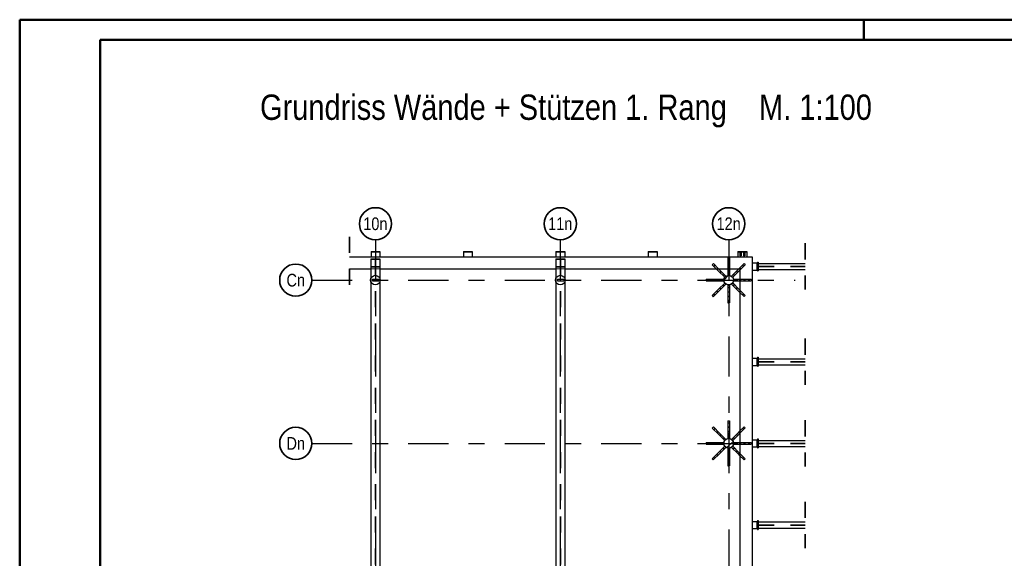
# Model space of a CAD drawing. Header units: millimetres. Extents: x -16 to 44.7, y 0 to 21.2.
# Tile 14 of 49: x 0 to 6.1, y 17.7 to 21. Entities that reach past the tile are written whole.
import ezdxf
from ezdxf.enums import TextEntityAlignment as Align

# ---------------------------------------------------------------- set-up
doc = ezdxf.new("R2010")
doc.units = ezdxf.units.MM
doc.linetypes.add('DASHDOTX2', pattern=[2, 1, -0.5, 0, -0.5])
doc.linetypes.add('HIDDEN', pattern=[0.375, 0.25, -0.125])
doc.layers.add('Achsen', color=7, linetype='Continuous', lineweight=20)
doc.layers.add('Wände', color=7, linetype='Continuous', lineweight=20)
doc.styles.add('Arial Narrow', font='ARIALN.TTF')
pattern_1 = [(45, (0, 0), (-0.08838835, 0.08838835), [0.0625, -0.025]), (45, (-0.0442, 0.0442), (-0.08838835, 0.08838835), [])]

msp = doc.modelspace()

# ---------------------------------------------------------------- hatches: boundary and pattern name
at = {"lineweight": 13}
h = msp.add_hatch(dxfattribs=at)
h.set_pattern_fill('bB', color=6, scale=0.01, angle=45, style=0, pattern_type=2)
h.set_pattern_definition(pattern_1)
h.paths.add_polyline_path([(2.242904, 19.405913), (2.242894, 19.406685), (2.242864, 19.407457), (2.242814, 19.408228), (2.242745, 19.408997), (2.242656, 19.409765), (2.242547, 19.410529), (2.242418, 19.411291), (2.24227, 19.412049), (2.242102, 19.412803), (2.241915, 19.413553), (2.241708, 19.414297), (2.241483, 19.415036), (2.241239, 19.415769), (2.240975, 19.416495), (2.240694, 19.417215), (2.240393, 19.417926), (2.240075, 19.41863), (2.239739, 19.419325), (2.239384, 19.420012), (2.239013, 19.420689), (2.238623, 19.421356), (2.238217, 19.422014), (2.237794, 19.42266), (2.237355, 19.423295), (2.236899, 19.423919), (2.236428, 19.424531), (2.23594, 19.42513), (2.235438, 19.425717), (2.234921, 19.426291), (2.234389, 19.426851), (2.233842, 19.427397), (2.233282, 19.427929), (2.232709, 19.428447), (2.232122, 19.428949), (2.231522, 19.429436), (2.23091, 19.429908), (2.230287, 19.430364), (2.229651, 19.430803), (2.229005, 19.431226), (2.228348, 19.431632), (2.22768, 19.432021), (2.227003, 19.432393), (2.226317, 19.432747), (2.225621, 19.433084), (2.224918, 19.433402), (2.224206, 19.433702), (2.223487, 19.433984), (2.22276, 19.434247), (2.222027, 19.434492), (2.221289, 19.434717), (2.220544, 19.434923), (2.219795, 19.435111), (2.219041, 19.435278), (2.218282, 19.435427), (2.217521, 19.435555), (2.216756, 19.435664), (2.215989, 19.435754), (2.215219, 19.435823), (2.214448, 19.435873), (2.213676, 19.435903), (2.212904, 19.435913), (2.212132, 19.435903), (2.21136, 19.435873), (2.210589, 19.435823), (2.209819, 19.435754), (2.209052, 19.435664), (2.208287, 19.435555), (2.207526, 19.435427), (2.206767, 19.435278), (2.206013, 19.435111), (2.205264, 19.434923), (2.204519, 19.434717), (2.203781, 19.434492), (2.203048, 19.434247), (2.202321, 19.433984), (2.201602, 19.433702), (2.20089, 19.433402), (2.200187, 19.433084), (2.199491, 19.432747), (2.198805, 19.432393), (2.198128, 19.432021), (2.19746, 19.431632), (2.196803, 19.431226), (2.196157, 19.430803), (2.195521, 19.430364), (2.194898, 19.429908), (2.194286, 19.429436), (2.193686, 19.428949), (2.193099, 19.428447), (2.192526, 19.427929), (2.191966, 19.427397), (2.191419, 19.426851), (2.190887, 19.426291), (2.19037, 19.425717), (2.189868, 19.42513), (2.18938, 19.424531), (2.188909, 19.423919), (2.188453, 19.423295), (2.188014, 19.42266), (2.187591, 19.422014), (2.187185, 19.421356), (2.186795, 19.420689), (2.186424, 19.420012), (2.186069, 19.419325), (2.185733, 19.41863), (2.185414, 19.417926), (2.185114, 19.417215), (2.184832, 19.416495), (2.184569, 19.415769), (2.184325, 19.415036), (2.184099, 19.414297), (2.183893, 19.413553), (2.183706, 19.412803), (2.183538, 19.412049), (2.18339, 19.411291), (2.183261, 19.410529), (2.183152, 19.409765), (2.183063, 19.408997), (2.182993, 19.408228), (2.182944, 19.407457), (2.182914, 19.406685), (2.182904, 19.405913), (2.182914, 19.40514), (2.182944, 19.404368), (2.182993, 19.403597), (2.183063, 19.402828), (2.183152, 19.402061), (2.183261, 19.401296), (2.18339, 19.400534), (2.183538, 19.399776), (2.183706, 19.399022), (2.183893, 19.398273), (2.184099, 19.397528), (2.184325, 19.396789), (2.184569, 19.396056), (2.184832, 19.39533), (2.185114, 19.394611), (2.185414, 19.393899), (2.185733, 19.393195), (2.186069, 19.3925), (2.186424, 19.391813), (2.186795, 19.391136), (2.187185, 19.390469), (2.187591, 19.389812), (2.188014, 19.389165), (2.188453, 19.38853), (2.188909, 19.387906), (2.18938, 19.387294), (2.189868, 19.386695), (2.19037, 19.386108), (2.190887, 19.385534), (2.191419, 19.384974), (2.191966, 19.384428), (2.192526, 19.383896), (2.193099, 19.383379), (2.193686, 19.382876), (2.194286, 19.382389), (2.194898, 19.381917), (2.195521, 19.381462), (2.196157, 19.381022), (2.196803, 19.380599), (2.19746, 19.380193), (2.198128, 19.379804), (2.198805, 19.379432), (2.199491, 19.379078), (2.200187, 19.378742), (2.20089, 19.378423), (2.201602, 19.378123), (2.202321, 19.377841), (2.203048, 19.377578), (2.203781, 19.377334), (2.204519, 19.377108), (2.205264, 19.376902), (2.206013, 19.376715), (2.206767, 19.376547), (2.207526, 19.376399), (2.208287, 19.37627), (2.209052, 19.376161), (2.209819, 19.376072), (2.210589, 19.376002), (2.21136, 19.375952), (2.212132, 19.375923), (2.212904, 19.375913), (2.213676, 19.375923), (2.214448, 19.375952), (2.215219, 19.376002), (2.215989, 19.376072), (2.216756, 19.376161), (2.217521, 19.37627), (2.218282, 19.376399), (2.219041, 19.376547), (2.219795, 19.376715), (2.220544, 19.376902), (2.221289, 19.377108), (2.222027, 19.377334), (2.22276, 19.377578), (2.223487, 19.377841), (2.224206, 19.378123), (2.224918, 19.378423), (2.225621, 19.378742), (2.226317, 19.379078), (2.227003, 19.379432), (2.22768, 19.379804), (2.228348, 19.380193), (2.229005, 19.380599), (2.229651, 19.381022), (2.230287, 19.381462), (2.23091, 19.381917), (2.231522, 19.382389), (2.232122, 19.382876), (2.232709, 19.383379), (2.233282, 19.383896), (2.233842, 19.384428), (2.234389, 19.384974), (2.234921, 19.385534), (2.235438, 19.386108), (2.23594, 19.386695), (2.236428, 19.387294), (2.236899, 19.387906), (2.237355, 19.38853), (2.237794, 19.389165), (2.238217, 19.389812), (2.238623, 19.390469), (2.239013, 19.391136), (2.239384, 19.391813), (2.239739, 19.3925), (2.240075, 19.393195), (2.240393, 19.393899), (2.240694, 19.394611), (2.240975, 19.39533), (2.241239, 19.396056), (2.241483, 19.396789), (2.241708, 19.397528), (2.241915, 19.398273), (2.242102, 19.399022), (2.24227, 19.399776), (2.242418, 19.400534), (2.242547, 19.401296), (2.242656, 19.402061), (2.242745, 19.402828), (2.242814, 19.403597), (2.242864, 19.404368), (2.242894, 19.40514)])
h = msp.add_hatch(dxfattribs=at)
h.set_pattern_fill('bB', color=6, scale=0.01, angle=45, style=0, pattern_type=2)
h.set_pattern_definition(pattern_1)
h.paths.add_polyline_path([(3.392906, 19.405913), (3.392896, 19.406685), (3.392866, 19.407457), (3.392816, 19.408228), (3.392747, 19.408997), (3.392658, 19.409765), (3.392549, 19.410529), (3.39242, 19.411291), (3.392272, 19.412049), (3.392104, 19.412803), (3.391917, 19.413553), (3.39171, 19.414297), (3.391485, 19.415036), (3.391241, 19.415769), (3.390977, 19.416495), (3.390696, 19.417215), (3.390395, 19.417926), (3.390077, 19.41863), (3.389741, 19.419325), (3.389386, 19.420012), (3.389014, 19.420689), (3.388625, 19.421356), (3.388219, 19.422014), (3.387796, 19.42266), (3.387357, 19.423295), (3.386901, 19.423919), (3.38643, 19.424531), (3.385942, 19.42513), (3.38544, 19.425717), (3.384922, 19.426291), (3.38439, 19.426851), (3.383844, 19.427397), (3.383284, 19.427929), (3.38271, 19.428447), (3.382124, 19.428949), (3.381524, 19.429436), (3.380912, 19.429908), (3.380289, 19.430364), (3.379653, 19.430803), (3.379007, 19.431226), (3.37835, 19.431632), (3.377682, 19.432021), (3.377005, 19.432393), (3.376319, 19.432747), (3.375623, 19.433084), (3.37492, 19.433402), (3.374208, 19.433702), (3.373488, 19.433984), (3.372762, 19.434247), (3.372029, 19.434492), (3.37129, 19.434717), (3.370546, 19.434923), (3.369797, 19.435111), (3.369042, 19.435278), (3.368284, 19.435427), (3.367523, 19.435555), (3.366758, 19.435664), (3.365991, 19.435754), (3.365221, 19.435823), (3.36445, 19.435873), (3.363678, 19.435903), (3.362906, 19.435913), (3.362133, 19.435903), (3.361362, 19.435873), (3.360591, 19.435823), (3.359821, 19.435754), (3.359054, 19.435664), (3.358289, 19.435555), (3.357527, 19.435427), (3.356769, 19.435278), (3.356015, 19.435111), (3.355266, 19.434923), (3.354521, 19.434717), (3.353782, 19.434492), (3.35305, 19.434247), (3.352323, 19.433984), (3.351604, 19.433702), (3.350892, 19.433402), (3.350188, 19.433084), (3.349493, 19.432747), (3.348807, 19.432393), (3.348129, 19.432021), (3.347462, 19.431632), (3.346805, 19.431226), (3.346159, 19.430803), (3.345523, 19.430364), (3.344899, 19.429908), (3.344288, 19.429436), (3.343688, 19.428949), (3.343101, 19.428447), (3.342528, 19.427929), (3.341968, 19.427397), (3.341421, 19.426851), (3.340889, 19.426291), (3.340372, 19.425717), (3.339869, 19.42513), (3.339382, 19.424531), (3.338911, 19.423919), (3.338455, 19.423295), (3.338016, 19.42266), (3.337593, 19.422014), (3.337186, 19.421356), (3.336797, 19.420689), (3.336426, 19.420012), (3.336071, 19.419325), (3.335735, 19.41863), (3.335416, 19.417926), (3.335116, 19.417215), (3.334834, 19.416495), (3.334571, 19.415769), (3.334327, 19.415036), (3.334101, 19.414297), (3.333895, 19.413553), (3.333708, 19.412803), (3.33354, 19.412049), (3.333392, 19.411291), (3.333263, 19.410529), (3.333154, 19.409765), (3.333065, 19.408997), (3.332995, 19.408228), (3.332946, 19.407457), (3.332916, 19.406685), (3.332906, 19.405913), (3.332916, 19.40514), (3.332946, 19.404368), (3.332995, 19.403597), (3.333065, 19.402828), (3.333154, 19.402061), (3.333263, 19.401296), (3.333392, 19.400534), (3.33354, 19.399776), (3.333708, 19.399022), (3.333895, 19.398273), (3.334101, 19.397528), (3.334327, 19.396789), (3.334571, 19.396056), (3.334834, 19.39533), (3.335116, 19.394611), (3.335416, 19.393899), (3.335735, 19.393195), (3.336071, 19.3925), (3.336426, 19.391813), (3.336797, 19.391136), (3.337186, 19.390469), (3.337593, 19.389812), (3.338016, 19.389165), (3.338455, 19.38853), (3.338911, 19.387906), (3.339382, 19.387294), (3.339869, 19.386695), (3.340372, 19.386108), (3.340889, 19.385534), (3.341421, 19.384974), (3.341968, 19.384428), (3.342528, 19.383896), (3.343101, 19.383379), (3.343688, 19.382876), (3.344288, 19.382389), (3.344899, 19.381917), (3.345523, 19.381462), (3.346159, 19.381022), (3.346805, 19.380599), (3.347462, 19.380193), (3.348129, 19.379804), (3.348807, 19.379432), (3.349493, 19.379078), (3.350188, 19.378742), (3.350892, 19.378423), (3.351604, 19.378123), (3.352323, 19.377841), (3.35305, 19.377578), (3.353782, 19.377334), (3.354521, 19.377108), (3.355266, 19.376902), (3.356015, 19.376715), (3.356769, 19.376547), (3.357527, 19.376399), (3.358289, 19.37627), (3.359054, 19.376161), (3.359821, 19.376072), (3.360591, 19.376002), (3.361362, 19.375952), (3.362133, 19.375923), (3.362906, 19.375913), (3.363678, 19.375923), (3.36445, 19.375952), (3.365221, 19.376002), (3.365991, 19.376072), (3.366758, 19.376161), (3.367523, 19.37627), (3.368284, 19.376399), (3.369042, 19.376547), (3.369797, 19.376715), (3.370546, 19.376902), (3.37129, 19.377108), (3.372029, 19.377334), (3.372762, 19.377578), (3.373488, 19.377841), (3.374208, 19.378123), (3.37492, 19.378423), (3.375623, 19.378742), (3.376319, 19.379078), (3.377005, 19.379432), (3.377682, 19.379804), (3.37835, 19.380193), (3.379007, 19.380599), (3.379653, 19.381022), (3.380289, 19.381462), (3.380912, 19.381917), (3.381524, 19.382389), (3.382124, 19.382876), (3.38271, 19.383379), (3.383284, 19.383896), (3.383844, 19.384428), (3.38439, 19.384974), (3.384922, 19.385534), (3.38544, 19.386108), (3.385942, 19.386695), (3.38643, 19.387294), (3.386901, 19.387906), (3.387357, 19.38853), (3.387796, 19.389165), (3.388219, 19.389812), (3.388625, 19.390469), (3.389014, 19.391136), (3.389386, 19.391813), (3.389741, 19.3925), (3.390077, 19.393195), (3.390395, 19.393899), (3.390696, 19.394611), (3.390977, 19.39533), (3.391241, 19.396056), (3.391485, 19.396789), (3.39171, 19.397528), (3.391917, 19.398273), (3.392104, 19.399022), (3.392272, 19.399776), (3.39242, 19.400534), (3.392549, 19.401296), (3.392658, 19.402061), (3.392747, 19.402828), (3.392816, 19.403597), (3.392866, 19.404368), (3.392896, 19.40514)])
h = msp.add_hatch(dxfattribs=at)
h.set_pattern_fill('bB', color=6, scale=0.01, angle=45, style=0, pattern_type=2)
h.set_pattern_definition(pattern_1)
h.paths.add_polyline_path([(4.440395, 19.405913), (4.440385, 19.406685), (4.440355, 19.407457), (4.440305, 19.408228), (4.440236, 19.408997), (4.440147, 19.409765), (4.440037, 19.410529), (4.439909, 19.411291), (4.439761, 19.412049), (4.439593, 19.412803), (4.439406, 19.413553), (4.439199, 19.414297), (4.438974, 19.415036), (4.43873, 19.415769), (4.438466, 19.416495), (4.438185, 19.417215), (4.437884, 19.417926), (4.437566, 19.41863), (4.437229, 19.419325), (4.436875, 19.420012), (4.436503, 19.420689), (4.436114, 19.421356), (4.435708, 19.422014), (4.435285, 19.42266), (4.434846, 19.423295), (4.43439, 19.423919), (4.433918, 19.424531), (4.433431, 19.42513), (4.432929, 19.425717), (4.432411, 19.426291), (4.431879, 19.426851), (4.431333, 19.427397), (4.430773, 19.427929), (4.430199, 19.428447), (4.429613, 19.428949), (4.429013, 19.429436), (4.428401, 19.429908), (4.427777, 19.430364), (4.427142, 19.430803), (4.426496, 19.431226), (4.425839, 19.431632), (4.425171, 19.432021), (4.424494, 19.432393), (4.423808, 19.432747), (4.423112, 19.433084), (4.422408, 19.433402), (4.421697, 19.433702), (4.420977, 19.433984), (4.420251, 19.434247), (4.419518, 19.434492), (4.418779, 19.434717), (4.418035, 19.434923), (4.417285, 19.435111), (4.416531, 19.435278), (4.415773, 19.435427), (4.415012, 19.435555), (4.414247, 19.435664), (4.413479, 19.435754), (4.41271, 19.435823), (4.411939, 19.435873), (4.411167, 19.435903), (4.410395, 19.435913), (4.409622, 19.435903), (4.40885, 19.435873), (4.40808, 19.435823), (4.40731, 19.435754), (4.406543, 19.435664), (4.405778, 19.435555), (4.405016, 19.435427), (4.404258, 19.435278), (4.403504, 19.435111), (4.402755, 19.434923), (4.40201, 19.434717), (4.401271, 19.434492), (4.400539, 19.434247), (4.399812, 19.433984), (4.399093, 19.433702), (4.398381, 19.433402), (4.397677, 19.433084), (4.396982, 19.432747), (4.396296, 19.432393), (4.395618, 19.432021), (4.394951, 19.431632), (4.394294, 19.431226), (4.393648, 19.430803), (4.393012, 19.430364), (4.392388, 19.429908), (4.391777, 19.429436), (4.391177, 19.428949), (4.39059, 19.428447), (4.390017, 19.427929), (4.389457, 19.427397), (4.38891, 19.426851), (4.388378, 19.426291), (4.387861, 19.425717), (4.387358, 19.42513), (4.386871, 19.424531), (4.3864, 19.423919), (4.385944, 19.423295), (4.385505, 19.42266), (4.385082, 19.422014), (4.384675, 19.421356), (4.384286, 19.420689), (4.383914, 19.420012), (4.38356, 19.419325), (4.383224, 19.41863), (4.382905, 19.417926), (4.382605, 19.417215), (4.382323, 19.416495), (4.38206, 19.415769), (4.381816, 19.415036), (4.38159, 19.414297), (4.381384, 19.413553), (4.381197, 19.412803), (4.381029, 19.412049), (4.380881, 19.411291), (4.380752, 19.410529), (4.380643, 19.409765), (4.380554, 19.408997), (4.380484, 19.408228), (4.380435, 19.407457), (4.380405, 19.406685), (4.380395, 19.405913), (4.380405, 19.40514), (4.380435, 19.404368), (4.380484, 19.403597), (4.380554, 19.402828), (4.380643, 19.402061), (4.380752, 19.401296), (4.380881, 19.400534), (4.381029, 19.399776), (4.381197, 19.399022), (4.381384, 19.398273), (4.38159, 19.397528), (4.381816, 19.396789), (4.38206, 19.396056), (4.382323, 19.39533), (4.382605, 19.394611), (4.382905, 19.393899), (4.383224, 19.393195), (4.38356, 19.3925), (4.383914, 19.391813), (4.384286, 19.391136), (4.384675, 19.390469), (4.385082, 19.389812), (4.385505, 19.389165), (4.385944, 19.38853), (4.3864, 19.387906), (4.386871, 19.387294), (4.387358, 19.386695), (4.387861, 19.386108), (4.388378, 19.385534), (4.38891, 19.384974), (4.389457, 19.384428), (4.390017, 19.383896), (4.39059, 19.383379), (4.391177, 19.382876), (4.391777, 19.382389), (4.392388, 19.381917), (4.393012, 19.381462), (4.393648, 19.381022), (4.394294, 19.380599), (4.394951, 19.380193), (4.395618, 19.379804), (4.396296, 19.379432), (4.396982, 19.379078), (4.397677, 19.378742), (4.398381, 19.378423), (4.399093, 19.378123), (4.399812, 19.377841), (4.400539, 19.377578), (4.401271, 19.377334), (4.40201, 19.377108), (4.402755, 19.376902), (4.403504, 19.376715), (4.404258, 19.376547), (4.405016, 19.376399), (4.405778, 19.37627), (4.406543, 19.376161), (4.40731, 19.376072), (4.40808, 19.376002), (4.40885, 19.375952), (4.409622, 19.375923), (4.410395, 19.375913), (4.411167, 19.375923), (4.411939, 19.375952), (4.41271, 19.376002), (4.413479, 19.376072), (4.414247, 19.376161), (4.415012, 19.37627), (4.415773, 19.376399), (4.416531, 19.376547), (4.417285, 19.376715), (4.418035, 19.376902), (4.418779, 19.377108), (4.419518, 19.377334), (4.420251, 19.377578), (4.420977, 19.377841), (4.421697, 19.378123), (4.422408, 19.378423), (4.423112, 19.378742), (4.423808, 19.379078), (4.424494, 19.379432), (4.425171, 19.379804), (4.425839, 19.380193), (4.426496, 19.380599), (4.427142, 19.381022), (4.427777, 19.381462), (4.428401, 19.381917), (4.429013, 19.382389), (4.429613, 19.382876), (4.430199, 19.383379), (4.430773, 19.383896), (4.431333, 19.384428), (4.431879, 19.384974), (4.432411, 19.385534), (4.432929, 19.386108), (4.433431, 19.386695), (4.433918, 19.387294), (4.43439, 19.387906), (4.434846, 19.38853), (4.435285, 19.389165), (4.435708, 19.389812), (4.436114, 19.390469), (4.436503, 19.391136), (4.436875, 19.391813), (4.437229, 19.3925), (4.437566, 19.393195), (4.437884, 19.393899), (4.438185, 19.394611), (4.438466, 19.39533), (4.43873, 19.396056), (4.438974, 19.396789), (4.439199, 19.397528), (4.439406, 19.398273), (4.439593, 19.399022), (4.439761, 19.399776), (4.439909, 19.400534), (4.440037, 19.401296), (4.440147, 19.402061), (4.440236, 19.402828), (4.440305, 19.403597), (4.440355, 19.404368), (4.440385, 19.40514)])
h = msp.add_hatch(dxfattribs=at)
h.set_pattern_fill('bB', color=6, scale=0.01, angle=45, style=0, pattern_type=2)
h.set_pattern_definition(pattern_1)
h.paths.add_polyline_path([(4.440495, 18.390911), (4.440485, 18.391684), (4.440455, 18.392455), (4.440405, 18.393226), (4.440336, 18.393996), (4.440247, 18.394763), (4.440137, 18.395528), (4.440009, 18.39629), (4.439861, 18.397048), (4.439693, 18.397802), (4.439506, 18.398551), (4.439299, 18.399296), (4.439074, 18.400035), (4.43883, 18.400767), (4.438566, 18.401494), (4.438285, 18.402213), (4.437984, 18.402925), (4.437666, 18.403629), (4.437329, 18.404324), (4.436975, 18.40501), (4.436603, 18.405688), (4.436214, 18.406355), (4.435808, 18.407012), (4.435385, 18.407658), (4.434946, 18.408294), (4.43449, 18.408918), (4.434018, 18.409529), (4.433531, 18.410129), (4.433029, 18.410716), (4.432511, 18.411289), (4.431979, 18.411849), (4.431433, 18.412396), (4.430873, 18.412928), (4.430299, 18.413445), (4.429713, 18.413948), (4.429113, 18.414435), (4.428501, 18.414906), (4.427877, 18.415362), (4.427242, 18.415801), (4.426596, 18.416224), (4.425939, 18.416631), (4.425271, 18.41702), (4.424594, 18.417391), (4.423908, 18.417746), (4.423212, 18.418082), (4.422508, 18.418401), (4.421797, 18.418701), (4.421077, 18.418983), (4.420351, 18.419246), (4.419618, 18.41949), (4.418879, 18.419716), (4.418135, 18.419922), (4.417385, 18.420109), (4.416631, 18.420277), (4.415873, 18.420425), (4.415112, 18.420554), (4.414347, 18.420663), (4.413579, 18.420752), (4.41281, 18.420822), (4.412039, 18.420871), (4.411267, 18.420901), (4.410495, 18.420911), (4.409722, 18.420901), (4.40895, 18.420871), (4.40818, 18.420822), (4.40741, 18.420752), (4.406643, 18.420663), (4.405878, 18.420554), (4.405116, 18.420425), (4.404358, 18.420277), (4.403604, 18.420109), (4.402855, 18.419922), (4.40211, 18.419716), (4.401371, 18.41949), (4.400639, 18.419246), (4.399912, 18.418983), (4.399193, 18.418701), (4.398481, 18.418401), (4.397777, 18.418082), (4.397082, 18.417746), (4.396396, 18.417391), (4.395718, 18.41702), (4.395051, 18.416631), (4.394394, 18.416224), (4.393748, 18.415801), (4.393112, 18.415362), (4.392488, 18.414906), (4.391877, 18.414435), (4.391277, 18.413948), (4.39069, 18.413445), (4.390117, 18.412928), (4.389557, 18.412396), (4.38901, 18.411849), (4.388478, 18.411289), (4.387961, 18.410716), (4.387458, 18.410129), (4.386971, 18.409529), (4.3865, 18.408918), (4.386044, 18.408294), (4.385605, 18.407658), (4.385182, 18.407012), (4.384775, 18.406355), (4.384386, 18.405688), (4.384014, 18.40501), (4.38366, 18.404324), (4.383324, 18.403629), (4.383005, 18.402925), (4.382705, 18.402213), (4.382423, 18.401494), (4.38216, 18.400767), (4.381916, 18.400035), (4.38169, 18.399296), (4.381484, 18.398551), (4.381297, 18.397802), (4.381129, 18.397048), (4.380981, 18.39629), (4.380852, 18.395528), (4.380743, 18.394763), (4.380654, 18.393996), (4.380584, 18.393226), (4.380535, 18.392455), (4.380505, 18.391684), (4.380495, 18.390911), (4.380505, 18.390139), (4.380535, 18.389367), (4.380584, 18.388596), (4.380654, 18.387826), (4.380743, 18.387059), (4.380852, 18.386294), (4.380981, 18.385533), (4.381129, 18.384775), (4.381297, 18.38402), (4.381484, 18.383271), (4.38169, 18.382527), (4.381916, 18.381788), (4.38216, 18.381055), (4.382423, 18.380329), (4.382705, 18.379609), (4.383005, 18.378897), (4.383324, 18.378194), (4.38366, 18.377498), (4.384014, 18.376812), (4.384386, 18.376135), (4.384775, 18.375467), (4.385182, 18.37481), (4.385605, 18.374164), (4.386044, 18.373528), (4.3865, 18.372905), (4.386971, 18.372293), (4.387458, 18.371693), (4.387961, 18.371107), (4.388478, 18.370533), (4.38901, 18.369973), (4.389557, 18.369427), (4.390117, 18.368895), (4.39069, 18.368377), (4.391277, 18.367875), (4.391877, 18.367388), (4.392488, 18.366916), (4.393112, 18.36646), (4.393748, 18.366021), (4.394394, 18.365598), (4.395051, 18.365192), (4.395718, 18.364803), (4.396396, 18.364431), (4.397082, 18.364076), (4.397777, 18.36374), (4.398481, 18.363422), (4.399193, 18.363121), (4.399912, 18.36284), (4.400639, 18.362576), (4.401371, 18.362332), (4.40211, 18.362107), (4.402855, 18.3619), (4.403604, 18.361713), (4.404358, 18.361545), (4.405116, 18.361397), (4.405878, 18.361268), (4.406643, 18.361159), (4.40741, 18.36107), (4.40818, 18.361001), (4.40895, 18.360951), (4.409722, 18.360921), (4.410495, 18.360911), (4.411267, 18.360921), (4.412039, 18.360951), (4.41281, 18.361001), (4.413579, 18.36107), (4.414347, 18.361159), (4.415112, 18.361268), (4.415873, 18.361397), (4.416631, 18.361545), (4.417385, 18.361713), (4.418135, 18.3619), (4.418879, 18.362107), (4.419618, 18.362332), (4.420351, 18.362576), (4.421077, 18.36284), (4.421797, 18.363121), (4.422508, 18.363422), (4.423212, 18.36374), (4.423908, 18.364076), (4.424594, 18.364431), (4.425271, 18.364803), (4.425939, 18.365192), (4.426596, 18.365598), (4.427242, 18.366021), (4.427877, 18.36646), (4.428501, 18.366916), (4.429113, 18.367388), (4.429713, 18.367875), (4.430299, 18.368377), (4.430873, 18.368895), (4.431433, 18.369427), (4.431979, 18.369973), (4.432511, 18.370533), (4.433029, 18.371107), (4.433531, 18.371693), (4.434018, 18.372293), (4.43449, 18.372905), (4.434946, 18.373528), (4.435385, 18.374164), (4.435808, 18.37481), (4.436214, 18.375467), (4.436603, 18.376135), (4.436975, 18.376812), (4.437329, 18.377498), (4.437666, 18.378194), (4.437984, 18.378897), (4.438285, 18.379609), (4.438566, 18.380329), (4.43883, 18.381055), (4.439074, 18.381788), (4.439299, 18.382527), (4.439506, 18.383271), (4.439693, 18.38402), (4.439861, 18.384775), (4.440009, 18.385533), (4.440137, 18.386294), (4.440247, 18.387059), (4.440336, 18.387826), (4.440405, 18.388596), (4.440455, 18.389367), (4.440485, 18.390139)])

# ---------------------------------------------------------------- linework, layer by layer
at = {"color": 4, "linetype": 'Continuous', "lineweight": 50}
for p, q in [((43.75, 21.025), (0, 21.025)), ((0, 21.025), (0, 0)), ((5.25, 21.025), (5.25, 20.9)), ((43.625, 20.9), (0.5, 20.9)), ((0.5, 20.9), (0.5, 0.125))]:
    msp.add_line(p, q, dxfattribs=at)
at = {"color": 2, "linetype": 'HIDDEN', "lineweight": 35, "ltscale": 0.25}
for p, q in [((2.051671, 19.675914), (2.051671, 19.350914)), ((4.88582, 19.63467), (4.88582, 19.34717)), ((4.88582, 19.042163), (4.88582, 18.754663)), ((4.88582, 18.534663), (4.88582, 18.247163)), ((4.88582, 18.027163), (4.88582, 17.739663))]:
    msp.add_line(p, q, dxfattribs=at)
at = {"color": 3, "linetype": 'Continuous', "lineweight": 25}
for p, q in [((2.051671, 19.550914), (4.555479, 19.550914)), ((2.185292, 19.538413), (2.185292, 19.417589)), ((2.185292, 19.538413), (2.240292, 19.538413)), ((2.185398, 19.580914), (2.240393, 19.580914)), ((2.185406, 19.584664), (2.185406, 19.580914)), ((2.185406, 19.584664), (2.240406, 19.584664)), ((2.185406, 19.580914), (2.185406, 19.550913)), ((2.240292, 19.538413), (2.240292, 19.418007)), ((2.240406, 19.584664), (2.240406, 19.580914)), ((2.240406, 19.580914), (2.240406, 19.550913)), ((2.760373, 19.580914), (2.815368, 19.580914)), ((2.760381, 19.584664), (2.760381, 19.580914)), ((2.760381, 19.584664), (2.815381, 19.584664)), ((2.760381, 19.580914), (2.760381, 19.550913)), ((2.815381, 19.584664), (2.815381, 19.580914)), ((2.815381, 19.580914), (2.815381, 19.550913)), ((3.335292, 19.538413), (3.335292, 19.417586)), ((3.335292, 19.538413), (3.390292, 19.538413)), ((3.335398, 19.580914), (3.390393, 19.580914)), ((3.335406, 19.584664), (3.335406, 19.580914)), ((3.335406, 19.584664), (3.390406, 19.584664)), ((3.335406, 19.580914), (3.335406, 19.550913)), ((3.390292, 19.538413), (3.390292, 19.41801)), ((3.390406, 19.584664), (3.390406, 19.580914)), ((3.390406, 19.580914), (3.390406, 19.550913)), ((3.910398, 19.580914), (3.965393, 19.580914)), ((3.910406, 19.584664), (3.910406, 19.580914)), ((3.910406, 19.584664), (3.965406, 19.584664)), ((3.910406, 19.580914), (3.910406, 19.550913)), ((3.965406, 19.584664), (3.965406, 19.580914)), ((3.965406, 19.580914), (3.965406, 19.550913)), ((4.467981, 19.580914), (4.522977, 19.580914)), ((4.467989, 19.584664), (4.467989, 19.580914)), ((4.467989, 19.584664), (4.522989, 19.584664)), ((4.467989, 19.580914), (4.467989, 19.550913)), ((4.522989, 19.584664), (4.522989, 19.580914)), ((4.522989, 19.580914), (4.522989, 19.550913)), ((4.555479, 19.550914), (4.555479, 16.948419)), ((4.555479, 19.513413), (4.585479, 19.513413)), ((4.585479, 19.513413), (4.585479, 19.468413)), ((4.589229, 19.51842), (4.589229, 19.46342)), ((4.589229, 19.51842), (4.594229, 19.51842)), ((4.594229, 19.51842), (4.594229, 19.50967)), ((4.594229, 19.50967), (4.88582, 19.50967)), ((2.051671, 19.475914), (2.185292, 19.475914)), ((2.240292, 19.475914), (3.335292, 19.475914)), ((3.390292, 19.475914), (4.480479, 19.475914)), ((4.333423, 19.475914), (4.346855, 19.462481)), ((4.346855, 19.462481), (4.385746, 19.42359)), ((4.347565, 19.475914), (4.353926, 19.469552)), ((4.353926, 19.469552), (4.392817, 19.430661)), ((4.388724, 19.426568), (4.385746, 19.42359)), ((4.392817, 19.430661), (4.389739, 19.427584)), ((4.405495, 19.475914), (4.405495, 19.436413)), ((4.405495, 19.436413), (4.415495, 19.436413)), ((4.415495, 19.475914), (4.415495, 19.436413)), ((4.467417, 19.469906), (4.428526, 19.431015)), ((4.428526, 19.431015), (4.435597, 19.423944)), ((4.474488, 19.462835), (4.435597, 19.423944)), ((4.473425, 19.475914), (4.467417, 19.469906)), ((4.480479, 19.468826), (4.474488, 19.462835)), ((4.480479, 19.475914), (4.480479, 16.948419)), ((4.555479, 19.468413), (4.585479, 19.468413)), ((4.589229, 19.46342), (4.594229, 19.46342)), ((4.594229, 19.47217), (4.594229, 19.46342)), ((4.594229, 19.47217), (4.88582, 19.47217)), ((2.185292, 19.394236), (2.185292, 16.759669)), ((2.240292, 19.393819), (2.240292, 16.759669)), ((3.335292, 19.39424), (3.335292, 16.759669)), ((3.390292, 19.393815), (3.390292, 16.759669)), ((4.270495, 19.410913), (4.270495, 19.400913)), ((4.270495, 19.410913), (4.325495, 19.410913)), ((4.270495, 19.400913), (4.325495, 19.400913)), ((4.325495, 19.410913), (4.380495, 19.410913)), ((4.325495, 19.400913), (4.380495, 19.400913)), ((4.385393, 19.387881), (4.346502, 19.348991)), ((4.392464, 19.38081), (4.353573, 19.34192)), ((4.380495, 19.410913), (4.380495, 19.406928)), ((4.380495, 19.404897), (4.380495, 19.400913)), ((4.385393, 19.387881), (4.392464, 19.38081)), ((4.405495, 19.375413), (4.405495, 19.320413)), ((4.405495, 19.375413), (4.415495, 19.375413)), ((4.415495, 19.375413), (4.415495, 19.320413)), ((4.435244, 19.388235), (4.428173, 19.381164)), ((4.428173, 19.381164), (4.467063, 19.342273)), ((4.435244, 19.388235), (4.474134, 19.349344)), ((4.440495, 19.410913), (4.440495, 19.400913)), ((4.440495, 19.410913), (4.480479, 19.410913)), ((4.440495, 19.400913), (4.480479, 19.400913)), ((4.346502, 19.348991), (4.307611, 19.3101)), ((4.307611, 19.3101), (4.314682, 19.303029)), ((4.353573, 19.34192), (4.314682, 19.303029)), ((4.405495, 19.320413), (4.405495, 19.265413)), ((4.415495, 19.320413), (4.415495, 19.265413)), ((4.467063, 19.342273), (4.480479, 19.328857)), ((4.474134, 19.349344), (4.480479, 19.343)), ((4.405495, 19.265413), (4.415495, 19.265413)), ((4.589154, 18.925913), (4.594154, 18.925913)), ((4.589165, 18.925913), (4.589165, 18.870913)), ((4.594154, 18.925913), (4.594154, 18.917163)), ((4.555479, 18.920913), (4.585479, 18.920913)), ((4.555479, 18.875913), (4.585479, 18.875913)), ((4.585479, 18.920913), (4.585479, 18.875913)), ((4.589154, 18.870913), (4.594154, 18.870913)), ((4.594154, 18.917163), (4.88582, 18.917163)), ((4.594154, 18.879663), (4.594154, 18.870913)), ((4.594154, 18.879663), (4.88582, 18.879663)), ((4.405495, 18.531411), (4.405495, 18.476411)), ((4.405495, 18.531411), (4.415495, 18.531411)), ((4.415495, 18.531411), (4.415495, 18.476411)), ((4.315035, 18.493442), (4.307964, 18.486371)), ((4.307964, 18.486371), (4.346855, 18.44748)), ((4.315035, 18.493442), (4.353926, 18.454551)), ((4.346855, 18.44748), (4.385746, 18.408589)), ((4.353926, 18.454551), (4.392817, 18.41566)), ((4.405495, 18.476411), (4.405495, 18.421411)), ((4.415495, 18.476411), (4.415495, 18.421411)), ((4.467417, 18.454904), (4.428526, 18.416013)), ((4.474488, 18.447833), (4.435597, 18.408942)), ((4.480479, 18.467966), (4.467417, 18.454904)), ((4.480479, 18.453824), (4.474488, 18.447833)), ((4.270495, 18.395911), (4.270495, 18.385911)), ((4.270495, 18.395911), (4.325495, 18.395911)), ((4.270495, 18.385911), (4.325495, 18.385911)), ((4.325495, 18.395911), (4.380495, 18.395911)), ((4.325495, 18.385911), (4.380495, 18.385911)), ((4.380495, 18.395911), (4.380495, 18.385911)), ((4.392817, 18.41566), (4.385746, 18.408589)), ((4.405495, 18.421411), (4.415495, 18.421411)), ((4.428526, 18.416013), (4.435597, 18.408942)), ((4.440495, 18.395911), (4.440495, 18.385911)), ((4.440495, 18.395911), (4.480479, 18.395911)), ((4.440495, 18.385911), (4.480479, 18.385911)), ((4.555479, 18.413413), (4.585479, 18.413413)), ((4.585479, 18.413413), (4.585479, 18.368413)), ((4.589154, 18.418413), (4.594154, 18.418413)), ((4.589163, 18.418413), (4.589163, 18.363413)), ((4.594154, 18.418413), (4.594154, 18.409663)), ((4.594154, 18.409663), (4.88582, 18.409663)), ((4.346502, 18.333989), (4.307611, 18.295098)), ((4.353573, 18.326918), (4.314682, 18.288027)), ((4.385393, 18.37288), (4.346502, 18.333989)), ((4.392464, 18.365809), (4.353573, 18.326918)), ((4.385393, 18.37288), (4.392464, 18.365809)), ((4.405495, 18.360411), (4.405495, 18.305411)), ((4.405495, 18.360411), (4.415495, 18.360411)), ((4.415495, 18.360411), (4.415495, 18.305411)), ((4.435244, 18.373233), (4.428173, 18.366162)), ((4.428173, 18.366162), (4.467063, 18.327271)), ((4.435244, 18.373233), (4.474134, 18.334343)), ((4.467063, 18.327271), (4.480479, 18.313856)), ((4.474134, 18.334343), (4.480479, 18.327998)), ((4.555479, 18.368413), (4.585479, 18.368413)), ((4.589154, 18.363413), (4.594154, 18.363413)), ((4.594154, 18.372163), (4.594154, 18.363413)), ((4.594154, 18.372163), (4.88582, 18.372163)), ((4.307611, 18.295098), (4.314682, 18.288027)), ((4.405495, 18.305411), (4.405495, 18.250411)), ((4.415495, 18.305411), (4.415495, 18.250411)), ((4.405495, 18.250411), (4.415495, 18.250411)), ((4.555479, 17.905913), (4.585479, 17.905913)), ((4.585479, 17.905913), (4.585479, 17.860913)), ((4.589154, 17.910913), (4.594154, 17.910913)), ((4.589162, 17.910913), (4.589162, 17.855913)), ((4.594154, 17.910913), (4.594154, 17.902163)), ((4.594154, 17.902163), (4.88582, 17.902163)), ((4.555479, 17.860913), (4.585479, 17.860913)), ((4.589154, 17.855913), (4.594154, 17.855913)), ((4.594154, 17.864663), (4.594154, 17.855913)), ((4.594154, 17.864663), (4.88582, 17.864663))]:
    msp.add_line(p, q, dxfattribs=at)
for centre in [(2.212904, 19.405913), (3.362906, 19.405913), (4.410395, 19.405913), (4.410495, 18.390911)]:
    msp.add_circle(centre, 0.03, dxfattribs=at)
at = {"layer": 'Achsen', "color": 3, "linetype": 'DASHDOTX2', "lineweight": 25, "ltscale": 0.25}
for p, q in [((2.212886, 19.656377), (2.212886, 14.993751)), ((3.362886, 19.656377), (3.362886, 14.993751)), ((4.410386, 19.656377), (4.410386, 14.993751)), ((1.81718, 19.405912), (4.823608, 19.405912)), ((1.81718, 18.390912), (4.823608, 18.390912))]:
    msp.add_line(p, q, dxfattribs=at)
at = {"layer": 'Achsen', "color": 2, "linetype": 'Continuous', "lineweight": 35}
for centre in [(2.212886, 19.756377), (3.362886, 19.756377), (4.410386, 19.756377), (1.71718, 19.405912), (1.71718, 18.390912)]:
    msp.add_circle(centre, 0.1, dxfattribs=at)
at = {"layer": 'Wände', "color": 3, "linetype": 'HIDDEN', "lineweight": 25, "ltscale": 0.25}
for p, q in [((4.405495, 19.546413), (4.405495, 19.491413)), ((4.405495, 19.546413), (4.415495, 19.546413)), ((4.415495, 19.546413), (4.415495, 19.491413)), ((4.479113, 19.584664), (4.479113, 19.583414)), ((4.479113, 19.583414), (4.479266, 19.583414)), ((4.479238, 19.583414), (4.479238, 19.580914)), ((4.479238, 19.580914), (4.479238, 19.555914)), ((4.479382, 19.555914), (4.479238, 19.555914)), ((4.479238, 19.555914), (4.47938, 19.555914)), ((4.479266, 19.583414), (4.479699, 19.583414)), ((4.479786, 19.555913), (4.47938, 19.555913)), ((4.479382, 19.555914), (4.479789, 19.555914)), ((4.479699, 19.583414), (4.480348, 19.583414)), ((4.479786, 19.555914), (4.480394, 19.555914)), ((4.479789, 19.555914), (4.480398, 19.555914)), ((4.480348, 19.583414), (4.481111, 19.583414)), ((4.480394, 19.555914), (4.481112, 19.555914)), ((4.480398, 19.555914), (4.481112, 19.555914)), ((4.481111, 19.583414), (4.481879, 19.583414)), ((4.481112, 19.555914), (4.481833, 19.555914)), ((4.481112, 19.555914), (4.481829, 19.555914)), ((4.481829, 19.555914), (4.482438, 19.555914)), ((4.481833, 19.555914), (4.482441, 19.555914)), ((4.481879, 19.583414), (4.482527, 19.583414)), ((4.482438, 19.555914), (4.482845, 19.555914)), ((4.482846, 19.555913), (4.482441, 19.555913)), ((4.482527, 19.583414), (4.482961, 19.583414)), ((4.482988, 19.555914), (4.482845, 19.555914)), ((4.482846, 19.555914), (4.482988, 19.555914)), ((4.482961, 19.583414), (4.483113, 19.583414)), ((4.482988, 19.583414), (4.482988, 19.580914)), ((4.482988, 19.580914), (4.482988, 19.555914)), ((4.483113, 19.584664), (4.483113, 19.583414)), ((4.484864, 19.580913), (4.484864, 19.555914)), ((4.484864, 19.555914), (4.485006, 19.555914)), ((4.485008, 19.555913), (4.484864, 19.555913)), ((4.485412, 19.555913), (4.485006, 19.555913)), ((4.485008, 19.555914), (4.485415, 19.555914)), ((4.485412, 19.555914), (4.48602, 19.555914)), ((4.485415, 19.555914), (4.486024, 19.555914)), ((4.48602, 19.555914), (4.486738, 19.555914)), ((4.486024, 19.555914), (4.486738, 19.555914)), ((4.486738, 19.555914), (4.487459, 19.555914)), ((4.486738, 19.555914), (4.487455, 19.555914)), ((4.487455, 19.555914), (4.488064, 19.555914)), ((4.487459, 19.555914), (4.488067, 19.555914)), ((4.488064, 19.555914), (4.488471, 19.555914)), ((4.488472, 19.555913), (4.488067, 19.555913)), ((4.488614, 19.555913), (4.488471, 19.555913)), ((4.488472, 19.555914), (4.488614, 19.555914)), ((4.488614, 19.580913), (4.488614, 19.555914)), ((4.502344, 19.580913), (4.502344, 19.555914)), ((4.502344, 19.555915), (4.502486, 19.555915)), ((4.502487, 19.555912), (4.502344, 19.555912)), ((4.502892, 19.555914), (4.502486, 19.555914)), ((4.502487, 19.555914), (4.502894, 19.555914)), ((4.502892, 19.555914), (4.5035, 19.555914)), ((4.502894, 19.555914), (4.503503, 19.555914)), ((4.5035, 19.555914), (4.504217, 19.555914)), ((4.503503, 19.555914), (4.504217, 19.555914)), ((4.504217, 19.555914), (4.504938, 19.555914)), ((4.504217, 19.555914), (4.504935, 19.555914)), ((4.504935, 19.555914), (4.505543, 19.555914)), ((4.504938, 19.555914), (4.505546, 19.555914)), ((4.505543, 19.555914), (4.50595, 19.555914)), ((4.505952, 19.555914), (4.505546, 19.555914)), ((4.506094, 19.555912), (4.50595, 19.555912)), ((4.505952, 19.555916), (4.506094, 19.555916)), ((4.506094, 19.580913), (4.506094, 19.555914)), ((4.507863, 19.584664), (4.507863, 19.583414)), ((4.507863, 19.583414), (4.508016, 19.583414)), ((4.507988, 19.583414), (4.507988, 19.580914)), ((4.507988, 19.580914), (4.507988, 19.555914)), ((4.507988, 19.555916), (4.50813, 19.555916)), ((4.508132, 19.555912), (4.507988, 19.555912)), ((4.508016, 19.583414), (4.508449, 19.583414)), ((4.508536, 19.555914), (4.50813, 19.555914)), ((4.508132, 19.555914), (4.508539, 19.555914)), ((4.508449, 19.583414), (4.509098, 19.583414)), ((4.508536, 19.555914), (4.509144, 19.555914)), ((4.508539, 19.555914), (4.509148, 19.555914)), ((4.509098, 19.583414), (4.509861, 19.583414)), ((4.509144, 19.555914), (4.509862, 19.555914)), ((4.509148, 19.555914), (4.509862, 19.555914)), ((4.509861, 19.583414), (4.510629, 19.583414)), ((4.509862, 19.555914), (4.510583, 19.555914)), ((4.509862, 19.555914), (4.510579, 19.555914)), ((4.510579, 19.555914), (4.511188, 19.555914)), ((4.510583, 19.555914), (4.511191, 19.555914)), ((4.510629, 19.583414), (4.511277, 19.583414)), ((4.511188, 19.555914), (4.511595, 19.555914)), ((4.511596, 19.555914), (4.511191, 19.555914)), ((4.511277, 19.583414), (4.511711, 19.583414)), ((4.511738, 19.555912), (4.511595, 19.555912)), ((4.511596, 19.555916), (4.511738, 19.555916)), ((4.511711, 19.583414), (4.511863, 19.583414)), ((4.511738, 19.583414), (4.511738, 19.580914)), ((4.511738, 19.580914), (4.511738, 19.555914)), ((4.511863, 19.584664), (4.511863, 19.583414)), ((2.185292, 19.536829), (2.211292, 19.536829)), ((2.185292, 19.489997), (2.211292, 19.489997)), ((2.185292, 19.488414), (2.240292, 19.488414)), ((2.211292, 19.536829), (2.211292, 16.759669)), ((2.214292, 19.536829), (2.214292, 16.759669)), ((2.214292, 19.536829), (2.240292, 19.536829)), ((2.214292, 19.489997), (2.240292, 19.489997)), ((3.335292, 19.536829), (3.361292, 19.536829)), ((3.335292, 19.489997), (3.361292, 19.489997)), ((3.335292, 19.488414), (3.390292, 19.488414)), ((3.361292, 19.536829), (3.361292, 16.759669)), ((3.364292, 19.536829), (3.364292, 16.759669)), ((3.364292, 19.536829), (3.390292, 19.536829)), ((3.364292, 19.489997), (3.390292, 19.489997)), ((4.315035, 19.508443), (4.307964, 19.501372)), ((4.307964, 19.501372), (4.333423, 19.475914)), ((4.315035, 19.508443), (4.347565, 19.475914)), ((4.405495, 19.491413), (4.405495, 19.475914)), ((4.415495, 19.491413), (4.415495, 19.475914)), ((4.506308, 19.508797), (4.473425, 19.475914)), ((4.513379, 19.501726), (4.480479, 19.468826)), ((4.506308, 19.508797), (4.513379, 19.501726)), ((4.589229, 19.502545), (4.594229, 19.502545)), ((4.589229, 19.502545), (4.594229, 19.502545)), ((4.589229, 19.496795), (4.594229, 19.496795)), ((4.589229, 19.496795), (4.594229, 19.496795)), ((4.589229, 19.485045), (4.594229, 19.485045)), ((4.589229, 19.485045), (4.594229, 19.485045)), ((4.589229, 19.479295), (4.594229, 19.479295)), ((4.589229, 19.479295), (4.594229, 19.479295)), ((4.594229, 19.50967), (4.594229, 19.491808)), ((4.594229, 19.491808), (4.88582, 19.491808)), ((4.594229, 19.490033), (4.594229, 19.47217)), ((4.594229, 19.490033), (4.88582, 19.490033)), ((2.185292, 19.417589), (2.185292, 19.394236)), ((2.240292, 19.418007), (2.240292, 19.393819)), ((3.335292, 19.417586), (3.335292, 19.39424)), ((3.390292, 19.41801), (3.390292, 19.393815)), ((4.389739, 19.427584), (4.388724, 19.426568)), ((2.194514, 19.410913), (2.194514, 19.400913)), ((2.194514, 19.410913), (2.234514, 19.410913)), ((2.194514, 19.400913), (2.234514, 19.400913)), ((2.234514, 19.410913), (2.234514, 19.400913)), ((3.344516, 19.410913), (3.344516, 19.400913)), ((3.344516, 19.410913), (3.384516, 19.410913)), ((3.344516, 19.400913), (3.384516, 19.400913)), ((3.384516, 19.410913), (3.384516, 19.400913)), ((4.380495, 19.406928), (4.380495, 19.404897)), ((4.480479, 19.410913), (4.495495, 19.410913)), ((4.480479, 19.400913), (4.495495, 19.400913)), ((4.495495, 19.410913), (4.550495, 19.410913)), ((4.495495, 19.400913), (4.550495, 19.400913)), ((4.550495, 19.410913), (4.550495, 19.400913)), ((4.480479, 19.343), (4.513025, 19.310453)), ((4.480479, 19.328857), (4.505954, 19.303382)), ((4.513025, 19.310453), (4.505954, 19.303382)), ((4.589154, 18.910038), (4.594154, 18.910038)), ((4.589154, 18.892538), (4.594154, 18.892538)), ((4.589165, 18.910038), (4.594154, 18.910038)), ((4.589165, 18.904288), (4.594154, 18.904288)), ((4.589165, 18.904288), (4.594154, 18.904288)), ((4.589165, 18.892538), (4.594154, 18.892538)), ((4.589165, 18.886788), (4.594154, 18.886788)), ((4.589165, 18.886788), (4.594154, 18.886788)), ((4.594154, 18.917163), (4.594154, 18.8993)), ((4.594154, 18.8993), (4.88582, 18.8993)), ((4.594154, 18.897525), (4.594154, 18.879663)), ((4.594154, 18.897525), (4.88582, 18.897525)), ((4.506308, 18.493795), (4.480479, 18.467966)), ((4.513379, 18.486724), (4.480479, 18.453824)), ((4.506308, 18.493795), (4.513379, 18.486724)), ((4.480479, 18.395911), (4.495495, 18.395911)), ((4.480479, 18.385911), (4.495495, 18.385911)), ((4.495495, 18.395911), (4.550495, 18.395911)), ((4.495495, 18.385911), (4.550495, 18.385911)), ((4.550495, 18.395911), (4.550495, 18.385911)), ((4.589154, 18.402538), (4.594154, 18.402538)), ((4.589154, 18.385038), (4.594154, 18.385038)), ((4.589163, 18.402538), (4.594154, 18.402538)), ((4.589163, 18.396788), (4.594154, 18.396788)), ((4.589163, 18.396788), (4.594154, 18.396788)), ((4.589163, 18.385038), (4.594154, 18.385038)), ((4.589163, 18.379288), (4.594154, 18.379288)), ((4.589163, 18.379288), (4.594154, 18.379288)), ((4.594154, 18.409663), (4.594154, 18.3918)), ((4.594154, 18.3918), (4.88582, 18.3918)), ((4.594154, 18.390025), (4.594154, 18.372163)), ((4.594154, 18.390025), (4.88582, 18.390025)), ((4.480479, 18.327998), (4.513025, 18.295452)), ((4.480479, 18.313856), (4.505954, 18.288381)), ((4.513025, 18.295452), (4.505954, 18.288381)), ((4.589154, 17.895038), (4.594154, 17.895038)), ((4.589162, 17.895038), (4.594154, 17.895038)), ((4.589162, 17.889288), (4.594154, 17.889288)), ((4.589162, 17.889288), (4.594154, 17.889288)), ((4.594154, 17.902163), (4.594154, 17.8843)), ((4.589154, 17.877538), (4.594154, 17.877538)), ((4.589162, 17.877538), (4.594154, 17.877538)), ((4.589162, 17.871788), (4.594154, 17.871788)), ((4.589162, 17.871788), (4.594154, 17.871788)), ((4.594154, 17.8843), (4.88582, 17.8843)), ((4.594154, 17.882525), (4.594154, 17.864663)), ((4.594154, 17.882525), (4.88582, 17.882525))]:
    msp.add_line(p, q, dxfattribs=at)
at = {"layer": 'Wände', "color": 5, "linetype": 'HIDDEN', "lineweight": 18, "ltscale": 0.25}
for p, q in [((2.185292, 19.475914), (2.240292, 19.475914)), ((3.335292, 19.475914), (3.390292, 19.475914))]:
    msp.add_line(p, q, dxfattribs=at)
at = {"layer": 'Wände', "color": 3, "linetype": 'HIDDEN', "lineweight": 25, "ltscale": 0.25}
for centre in [(4.321223, 19.495185), (4.340668, 19.475739), (4.410495, 19.532663), (4.410495, 19.507163), (4.410495, 19.479663), (4.482089, 19.477507), (4.500121, 19.495538), (4.360113, 19.456294), (4.379559, 19.436849), (4.410495, 19.452163), (4.443199, 19.438616), (4.462644, 19.458062), (4.284245, 19.405913), (4.311745, 19.405913), (4.339245, 19.405913), (4.358346, 19.353764), (4.366745, 19.405913), (4.377791, 19.373209), (4.410495, 19.359663), (4.441431, 19.374977), (4.454245, 19.405913), (4.460876, 19.355531), (4.481745, 19.405913), (4.509245, 19.405913), (4.536745, 19.405913), (4.320869, 19.316287), (4.3389, 19.334318), (4.410495, 19.332163), (4.410495, 19.304663), (4.480322, 19.336086), (4.499767, 19.31664), (4.410495, 19.279163), (4.410495, 18.517661), (4.321223, 18.480183), (4.340668, 18.460738), (4.360113, 18.441292), (4.410495, 18.492161), (4.410495, 18.464661), (4.410495, 18.437161), (4.462644, 18.44306), (4.482089, 18.462506), (4.500121, 18.480537), (4.284245, 18.390911), (4.311745, 18.390911), (4.339245, 18.390911), (4.366745, 18.390911), (4.379559, 18.421847), (4.443199, 18.423615), (4.454245, 18.390911), (4.481745, 18.390911), (4.509245, 18.390911), (4.536745, 18.390911), (4.3389, 18.319317), (4.358346, 18.338762), (4.377791, 18.358207), (4.410495, 18.344661), (4.410495, 18.317161), (4.441431, 18.359975), (4.460876, 18.34053), (4.480322, 18.321084), (4.320869, 18.301285), (4.410495, 18.289661), (4.410495, 18.264161), (4.499767, 18.301639)]:
    msp.add_circle(centre, 0.002, dxfattribs=at)

# ---------------------------------------------------------------- texts
at = {"color": 1, "lineweight": 70, "style": 'Arial Narrow'}
msp.add_text('Grundriss Wände + Stützen 1. Rang    M. 1:100', height=0.1575, dxfattribs=at).set_placement((1.495112, 20.402266))
at = {"layer": 'Achsen', "color": 3, "lineweight": 25, "style": 'Arial Narrow'}
for s, p in [('10n', (2.212486, 19.756377)), ('11n', (3.362486, 19.756377)), ('12n', (4.409986, 19.756377)), ('Cn', (1.71718, 19.405705)), ('Dn', (1.71718, 18.390705))]:
    msp.add_text(s, height=0.07875, dxfattribs=at).set_placement(p, align=Align.MIDDLE_CENTER)

doc.saveas('drawing.dxf')
